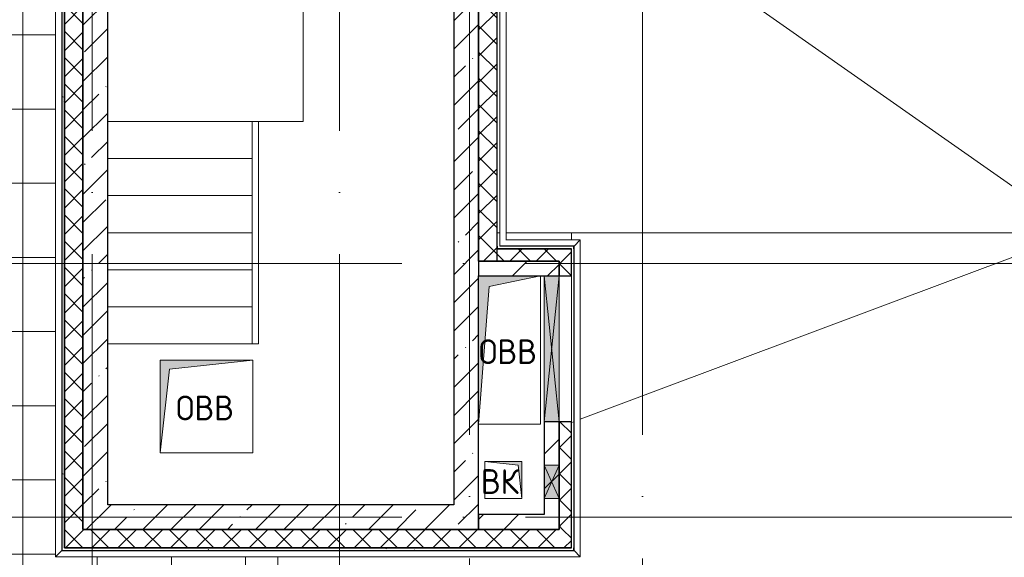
# Model space of a CAD drawing. Header units: millimetres. Extents: x -30540 to 150652, y -11730 to 123410.
# Tile 46 of 113: x 34774 to 42736, y 89374 to 93723. Entities that reach past the tile are written whole.
import ezdxf

# ---------------------------------------------------------------- set-up
doc = ezdxf.new("R2010")
doc.units = ezdxf.units.MM
doc.linetypes.add('ADSK_Линия сетки', pattern=[5000, 4000, -500, 0, -500])
for name, color, linetype, lineweight in [('A-____-NOTE-TEXT', 7, 'Continuous', 18), ('A-FLOR-____-OTLN', 7, 'Continuous', 18), ('A-GENM-____-OTLN', 7, 'Continuous', 18), ('A-GLAZ-____-MCUT', 7, 'Continuous', 9), ('A-GLAZ-____-OTLN', 7, 'Continuous', 18), ('A-ROOF-____-OTLN', 7, 'Continuous', 18), ('A-ROOF-____-PATT', 7, 'Continuous', 18), ('A-WALL-____-MCUT', 7, 'Continuous', 40), ('A-WALL-____-OTLN', 7, 'Continuous', 18), ('A-WALL-____-PATT', 7, 'Continuous', 40), ('I-WALL-____-MCUT', 7, 'Continuous', 40), ('I-WALL-____-OTLN', 7, 'Continuous', 18), ('M-EQPM-____-OTLN', 7, 'Continuous', 18), ('S-GRID-____-OTLN', 7, 'Continuous', 9), ('S-STRS-____-OTLN', 7, 'Continuous', 18), ('Ограждение', 7, 'Continuous', 18), ('Поручни', 7, 'Continuous', 18)]:
    doc.layers.add(name, color=color, linetype=linetype, lineweight=lineweight)
doc.styles.add('GOST Common', font='GOST_Common.ttf', dxfattribs={"height": 200})
pattern_1 = [(45, (0, 0), (-228.0985, 228.0985), []), (45, (228.1, 0), (-228.0985, 228.0985), [403.225, -80.645, 6.706, -73.939])]
pattern_2 = [(45, (0, 0), (-424.264, 424.264), []), (45, (0, 282.8), (-424.264, 424.264), [])]
pattern_3 = [(45, (0, 0), (-106.06602, 106.06602), []), (135, (0, 0), (-106.06602, -106.06602), [])]
pattern_4 = [(0, (0, 0), (406.4, 101.6), [6.706, -298.094, 6.706, -298.094, -1625.6]), (0, (0, 0), (406.4, 101.6), [-609.6, 6.706, -602.894, 6.706, -298.094, -711.2]), (0, (0, 0), (406.4, 101.6), [-1524, 6.706, -196.494, 6.706, -501.294]), (120, (152.4, 50.8), (-291.18818, 301.15272), [6.706, -298.094, 6.706, -298.094, -1625.6]), (120, (152.4, 50.8), (-291.18818, 301.15272), [-609.6, 6.706, -602.894, 6.706, -298.094, -711.2]), (120, (152.4, 50.8), (-291.18818, 301.15272), [-1524, 6.706, -196.494, 6.706, -501.294]), (240, (203.2, 254), (-115.21182, -402.75272), [6.706, -298.094, 6.706, -298.094, -1625.6]), (240, (203.2, 254), (-115.21182, -402.75272), [-609.6, 6.706, -602.894, 6.706, -298.094, -711.2]), (240, (203.2, 254), (-115.21182, -402.75272), [-1524, 6.706, -196.494, 6.706, -501.294])]

# ---------------------------------------------------------------- blocks, each defined once
blk = doc.blocks.new('АР_Канал вертикальный прямоугольный - ВК-6784643-Кровля ЭЛ')
at = {"layer": 'M-EQPM-____-OTLN', "lineweight": 13, "true_color": 0xe2e2e2}
blk.add_hatch(color=254, dxfattribs=at).paths.add_polyline_path([(-150, 150), (-150, -150), (150, -150), (-120, -120)])
at = {"layer": 'M-EQPM-____-OTLN', "color": 253, "lineweight": 13, "true_color": 0xaaaaaa}
for p, q in [((-150, 150), (-120, -120)), ((-150, 150), (-120, -120)), ((-150, -150), (-150, 150)), ((-150, 150), (150, 150)), ((-150, -150), (-150, 150)), ((150, 150), (-150, 150)), ((-150, 150), (-150, -150)), ((150, 150), (150, -150)), ((150, -150), (150, 150)), ((150, -150), (-150, -150)), ((150, -150), (-150, -150)), ((-150, -150), (150, -150)), ((-120, -120), (150, -150)), ((-120, -120), (150, -150))]:
    blk.add_line(p, q, dxfattribs=at)
blk = doc.blocks.new('АР_Канал вертикальный прямоугольный - ОВВ-6793573-Кровля ЭЛ')
at = {"layer": 'M-EQPM-____-OTLN', "lineweight": 13, "true_color": 0xe2e2e2}
blk.add_hatch(color=254, dxfattribs=at).paths.add_polyline_path([(-250, -600), (-165, 515), (250, 600), (-250, 600)])
at = {"layer": 'M-EQPM-____-OTLN', "color": 253, "lineweight": 13, "true_color": 0xaaaaaa}
for p, q in [((-165, 515), (250, 600)), ((-165, 515), (250, 600)), ((250, -600), (250, 600)), ((250, 600), (250, -600)), ((-250, -600), (-165, 515)), ((-250, -600), (-165, 515)), ((-250, -600), (250, -600)), ((250, -600), (-250, -600))]:
    blk.add_line(p, q, dxfattribs=at)
blk = doc.blocks.new('АР_Отверстие прямоугольное - ОВВ-7127062-Кровля ЭЛ')
at = {"layer": 'A-GLAZ-____-OTLN', "lineweight": 13, "true_color": 0xf0f0f0}
blk.add_hatch(color=7, dxfattribs=at).paths.add_polyline_path([(715, 60), (-465, 60), (-465, -60), (715, -60)])
at = {"layer": 'A-GLAZ-____-MCUT', "color": 253, "lineweight": 15, "true_color": 0xaaaaaa}
for p, q in [((-465, 60), (-465, -60)), ((715, 60), (715, -60))]:
    blk.add_line(p, q, dxfattribs=at)
at = {"layer": 'A-GLAZ-____-OTLN', "color": 253, "lineweight": 5, "true_color": 0xaaaaaa}
for p, q in [((715, 60), (-465, -60)), ((-465, 60), (715, -60))]:
    blk.add_line(p, q, dxfattribs=at)
at = {"layer": 'A-GLAZ-____-OTLN', "color": 253, "lineweight": 13, "true_color": 0xaaaaaa}
for p, q in [((715, 60), (-465, 60)), ((-465, 60), (-465, -60)), ((715, -60), (715, 60)), ((-465, -60), (715, -60))]:
    blk.add_line(p, q, dxfattribs=at)
blk = doc.blocks.new('Ограждение - Ограждение-6477981-Кровля ЭЛ')
at = {"layer": 'Поручни', "color": 253, "lineweight": 13, "true_color": 0xaaaaaa}
for p, q in [((24319.6, 17450), (24369.6, 17450)), ((24319.6, 15650), (24319.6, 17450)), ((24369.6, 15650), (24369.6, 17450)), ((24369.6, 15650), (24319.6, 15650))]:
    blk.add_line(p, q, dxfattribs=at)
blk = doc.blocks.new('АР_Канал вертикальный прямоугольный1 - ОВВ 2-7824306-Кровля ЭЛ')
at = {"layer": 'M-EQPM-____-OTLN', "lineweight": 13, "true_color": 0xe2e2e2}
blk.add_hatch(color=254, dxfattribs=at).paths.add_polyline_path([(-375, -375), (-300, 300), (375, 375), (-375, 375), (-375, -329.1)])
at = {"layer": 'M-EQPM-____-OTLN', "color": 253, "lineweight": 13, "true_color": 0xaaaaaa}
for p, q in [((375, 375), (-375, 375)), ((-375, 375), (-375, -375)), ((-375, -375), (-375, 375)), ((-375, 375), (375, 375)), ((-300, 300), (375, 375)), ((-300, 300), (375, 375)), ((375, 375), (375, -375)), ((-375, -375), (-300, 300)), ((-375, -375), (-300, 300)), ((375, -375), (-375, -375))]:
    blk.add_line(p, q, dxfattribs=at)
blk = doc.blocks.new('АР_Отверстие прямоугольное1 - ВК 2-7709648-Кровля ЭЛ')
at = {"layer": 'A-GLAZ-____-OTLN', "lineweight": 13, "true_color": 0xf0f0f0}
blk.add_hatch(color=7, dxfattribs=at).paths.add_polyline_path([(260, 60), (-10, 60), (-10, -60), (260, -60)])
at = {"layer": 'A-GLAZ-____-MCUT', "color": 253, "lineweight": 15, "true_color": 0xaaaaaa}
for p, q in [((-10, 60), (-10, -60)), ((260, 60), (260, -60))]:
    blk.add_line(p, q, dxfattribs=at)
at = {"layer": 'A-GLAZ-____-OTLN', "color": 253, "lineweight": 5, "true_color": 0xaaaaaa}
for p, q in [((260, 60), (-10, -60)), ((-10, 60), (260, -60))]:
    blk.add_line(p, q, dxfattribs=at)
at = {"layer": 'A-GLAZ-____-OTLN', "color": 253, "lineweight": 13, "true_color": 0xaaaaaa}
for p, q in [((260, 60), (-10, 60)), ((-10, 60), (-10, -60)), ((260, -60), (260, 60)), ((-10, -60), (260, -60))]:
    blk.add_line(p, q, dxfattribs=at)
blk = doc.blocks.new('_GM_Dt-St-D_Фартук гнутый из оцинкованной стали_Пристенный_Тип 1__c-верхняя кромка с отгибом_ - ФС-1_3_50х70У100-1_5_t__RAL7016-7360430-Кровля ЭЛ')
at = {"layer": 'A-GENM-____-OTLN', "color": 253, "lineweight": 13, "true_color": 0xaaaaaa}
for p, q in [((0, 50), (2563, 50)), ((50, 0), (0, 50)), ((50, 0), (2513, 0)), ((50, 0), (50, -1.5)), ((2563, 50), (2513, 0)), ((2513, -1.5), (2513, 0)), ((71.5, -1.5), (2491.5, -1.5))]:
    blk.add_line(p, q, dxfattribs=at)
blk = doc.blocks.new('_GM_Dt-St-D_Фартук гнутый из оцинкованной стали_Пристенный_Тип 1__c-верхняя кромка с отгибом_ - ФС-1_3_50х70У100-1_5_t__RAL7016-7359297-Кровля ЭЛ')
at = {"layer": 'A-GENM-____-OTLN', "color": 253, "lineweight": 13, "true_color": 0xaaaaaa}
for p, q in [((50, 1.5), (50, 0)), ((4193, 0), (50, 0)), ((4193, 0), (4193, 1.5)), ((4193, 0), (4243, -50)), ((0, -50), (50, 0)), ((4243, -50), (0, -50))]:
    blk.add_line(p, q, dxfattribs=at)
blk = doc.blocks.new('_GM_Dt-St-D_Фартук гнутый из оцинкованной стали_Пристенный_Тип 1__c-верхняя кромка с отгибом_ - ФС-1_3_50х70У100-1_5_t__RAL7016-7359295-Кровля ЭЛ')
at = {"layer": 'A-GENM-____-OTLN', "color": 253, "lineweight": 13, "true_color": 0xaaaaaa}
for p, q in [((0, -50), (50, 0)), ((50, 1.5), (50, 0)), ((5073, 0), (50, 0)), ((5073, 0), (5073, 1.5)), ((5073, 0), (5123, -50)), ((5123, -50), (0, -50))]:
    blk.add_line(p, q, dxfattribs=at)
blk = doc.blocks.new('_GM_Dt-St-D_Фартук гнутый из оцинкованной стали_Пристенный_Тип 1__c-верхняя кромка с отгибом_ - ФС-1_3_50х70У100-1_5_t__RAL7016-7360461-Кровля ЭЛ')
at = {"layer": 'A-GENM-____-OTLN', "color": 253, "lineweight": 13, "true_color": 0xaaaaaa}
for p, q in [((0, 0), (601.5, 0)), ((0, 0), (0, -1.5)), ((50, 50), (651.5, 50)), ((651.5, 50), (601.5, 0)), ((601.5, -1.5), (601.5, 0))]:
    blk.add_line(p, q, dxfattribs=at)
blk = doc.blocks.new('_GM_Dt-St-D_Фартук гнутый из оцинкованной стали_Пристенный_Тип 1__c-верхняя кромка с отгибом_ - ФС-1_3_50х70У100-1_5_t__RAL7016-7395374-Кровля ЭЛ')
at = {"layer": 'A-GENM-____-OTLN', "color": 253, "lineweight": 13, "true_color": 0xaaaaaa}
for p, q in [((0, 0), (50, 50)), ((0, 0), (3688.5, 0)), ((0, 0), (0, -1.5)), ((50, 50), (3638.5, 50)), ((0, -1.5), (3688.5, -1.5))]:
    blk.add_line(p, q, dxfattribs=at)
blk = doc.blocks.new('Наметкина 10_РД_АР_К2_отсоединено_rvt-1-Кровля ЭЛ')
at = {"layer": 'A-ROOF-____-PATT', "lineweight": 5, "true_color": 0xaaaaaa}
h = blk.add_hatch(dxfattribs=at)
h.set_pattern_fill('FP_14', color=253, style=0, pattern_type=2)
h.set_pattern_definition([(0, (0, 0), (0, 600), []), (90, (0, 0), (-600, 4e-14), [])])
h.paths.add_polyline_path([(27769, 76550), (31760.3, 76550), (31760.3, 78250), (42335.3, 78250), (42335.3, 79150), (41035.3, 79150), (41035.3, 82970), (36860.3, 82970), (36860.3, 83378.5), (36788.8, 83378.5), (36788.8, 88221.5), (36860.3, 88221.5), (36860.3, 89378.5), (35063.8, 89378.5), (35063.8, 94501.5), (35113.8, 94451.5), (35115.3, 96920), (35655.3, 96920), (35655.3, 98020), (33835.3, 98020), (33835.3, 89370), (33814.9, 89370), (33814.9, 88528.9), (33809.9, 88484.4), (33795.1, 88442.1), (33771.3, 88404.2), (33758.6, 88391.5), (35360.3, 88391.5), (35360.3, 84915), (34135.3, 84915), (34135.3, 83540.9), (34235.3, 83540.9), (34235.3, 83550), (34535.3, 83550), (34535.3, 83540.9), (35960.3, 83540.9), (35960.3, 82070), (37068.8, 82070), (37068.8, 82141.5), (39481.8, 82141.5), (39481.8, 82070), (40135.3, 82070), (40135.3, 79150), (30710.3, 79150), (30710.3, 77150), (28710.3, 77150), (28710.3, 83250), (27710.3, 83250), (27710.3, 76550)])
h.paths.add_polyline_path([(40705.3, 81550), (40435.3, 81550), (40435.3, 81850), (40735.3, 81850), (40735.3, 81550)])
h.paths.add_polyline_path([(37986.9, 82070), (39410.3, 82070), (39410.3, 82090), (37120.3, 82090), (37120.3, 82070), (37240.3, 82070)])
h.paths.add_polyline_path([(26413.8, 85800), (26413.8, 88391.5), (28235.3, 88391.5), (28235.3, 88420), (29635.3, 88420), (29635.3, 88391.5), (29832.2, 88391.5), (29860.2, 88409.1), (29902.4, 88423.9), (29946.9, 88428.9), (33614.9, 88428.9), (33645.8, 88433.8), (33673.7, 88448), (33695.8, 88470.1), (33710, 88498), (33714.9, 88528.9), (33714.9, 89370), (25505.3, 89370), (25505.3, 85800)])
h.paths.add_polyline_path([(35720.3, 87975), (35470.3, 87975), (35470.3, 88225), (35720.3, 88225), (35720.3, 88200)])
h.paths.add_polyline_path([(36860.3, 88150), (36860.3, 88170), (36840.3, 88170), (36840.3, 88150)])
h.paths.add_polyline_path([(35695.3, 88975), (35470.3, 88975), (35470.3, 89225), (35720.3, 89225), (35720.3, 88975)])
at = {"layer": 'A-WALL-____-PATT', "lineweight": 5, "true_color": 0xaaaaaa}
h = blk.add_hatch(dxfattribs=at)
h.set_pattern_fill('FP_16', color=253, style=0, pattern_type=2)
h.set_pattern_definition(pattern_4)
h.paths.add_polyline_path([(35115.3, 89450), (35135.3, 89450), (35135.3, 96920), (35115.3, 96920), (35115.3, 90266)])
h = blk.add_hatch(dxfattribs=at)
h.set_pattern_fill('FP_13', color=253, style=0, pattern_type=2)
h.set_pattern_definition(pattern_3)
h.paths.add_polyline_path([(35285.3, 89450), (35285.3, 96920), (35135.3, 96920), (35135.3, 89450)])
h = blk.add_hatch(dxfattribs=at)
h.set_pattern_fill('FP_11', color=253, style=0, pattern_type=2)
h.set_pattern_definition(pattern_1)
h.paths.add_polyline_path([(38485.3, 89800), (38485.3, 95950), (38285.3, 95950), (38285.3, 89800)])
h = blk.add_hatch(dxfattribs=at)
h.set_pattern_fill('FP_13', color=253, style=0, pattern_type=2)
h.set_pattern_definition(pattern_3)
h.paths.add_polyline_path([(38485.3, 91770), (38635.3, 91770), (38635.3, 95700), (38485.3, 95700), (38485.3, 91870)])
h = blk.add_hatch(dxfattribs=at)
h.set_pattern_fill('FP_11', color=253, style=0, pattern_type=2)
h.set_pattern_definition(pattern_1)
h.paths.add_polyline_path([(35285.3, 89600), (35485.3, 89600), (35485.3, 94280), (35285.3, 94280), (35285.3, 90266)])
h = blk.add_hatch(dxfattribs=at)
h.set_pattern_fill('FP_13', color=253, style=0, pattern_type=2)
h.set_pattern_definition(pattern_3)
h.paths.add_polyline_path([(39135.3, 91770), (39135.3, 91870), (38635.3, 91870), (38635.3, 91770)])
h = blk.add_hatch(dxfattribs=at)
h.set_pattern_fill('FP_13', color=253, style=0, pattern_type=2)
h.set_pattern_definition(pattern_3)
h.paths.add_polyline_path([(39135.3, 89600), (39235.3, 89600), (39235.3, 90470), (39135.3, 90470), (39135.3, 89850)])
h.paths.add_polyline_path([(39235.3, 91650), (39235.3, 91870), (39135.3, 91870), (39135.3, 91650)])
h = blk.add_hatch(dxfattribs=at)
h.set_pattern_fill('FP_12', color=253, style=0, pattern_type=2)
h.set_pattern_definition(pattern_2)
h.paths.add_polyline_path([(39015.3, 91650), (39135.3, 91650), (39135.3, 91770), (38485.3, 91770), (38485.3, 91650)])
h = blk.add_hatch(dxfattribs=at)
h.set_pattern_fill('FP_12', color=253, style=0, pattern_type=2)
h.set_pattern_definition(pattern_2)
h.paths.add_polyline_path([(39135.3, 89720), (39135.3, 90470), (39015.3, 90470), (39015.3, 89720)])
h = blk.add_hatch(dxfattribs=at)
h.set_pattern_fill('FP_11', color=253, style=0, pattern_type=2)
h.set_pattern_definition(pattern_1)
h.paths.add_polyline_path([(38485.3, 89600), (38485.3, 89800), (35485.3, 89800), (35485.3, 89600), (37986.9, 89600)])
h = blk.add_hatch(dxfattribs=at)
h.set_pattern_fill('FP_12', color=253, style=0, pattern_type=2)
h.set_pattern_definition(pattern_2)
h.paths.add_polyline_path([(39008.7, 89600), (39135.3, 89600), (39135.3, 89720), (38485.3, 89720), (38485.3, 89600)])
h = blk.add_hatch(dxfattribs=at)
h.set_pattern_fill('FP_13', color=253, style=0, pattern_type=2)
h.set_pattern_definition(pattern_3)
h.paths.add_polyline_path([(39235.3, 89450), (39235.3, 89600), (35285.3, 89600), (35285.3, 89450), (39008.7, 89450)])
h = blk.add_hatch(dxfattribs=at)
h.set_pattern_fill('FP_16', color=253, style=0, pattern_type=2)
h.set_pattern_definition(pattern_4)
h.paths.add_polyline_path([(39255.3, 89430), (39255.3, 89450), (35115.3, 89450), (35115.3, 89430), (39008.7, 89430)])
at = {"layer": 'A-FLOR-____-OTLN', "color": 253, "lineweight": 13, "true_color": 0xaaaaaa}
for p, q in [((37065.3, 92900), (37065.3, 94120)), ((35485.3, 92900), (36654.9, 92900)), ((36704.9, 92900), (37065.3, 92900))]:
    blk.add_line(p, q, dxfattribs=at)
at = {"layer": 'A-ROOF-____-OTLN', "color": 253, "lineweight": 13, "true_color": 0xaaaaaa}
for p, q in [((38706.8, 95250.1), (43335.3, 92000)), ((38655.3, 92000), (38635.3, 92000)), ((39235.3, 92000), (38706.8, 92000)), ((43335.3, 92000), (39235.3, 92000)), ((39235.3, 92000), (43335.3, 92000)), ((39235.3, 92000), (39235.3, 91941.5)), ((43335.3, 92000), (39306.8, 90490.6)), ((39255.3, 90471.3), (39235.3, 90463.8)), ((36860.3, 88221.5), (36860.3, 89378.5))]:
    blk.add_line(p, q, dxfattribs=at)
at = {"layer": 'A-WALL-____-MCUT', "color": 253, "lineweight": 30, "true_color": 0xaaaaaa}
for p, q in [((35115.3, 96920), (35115.3, 89450)), ((35135.3, 96920), (35135.3, 89450)), ((35135.3, 89450), (35135.3, 96920)), ((35285.3, 89600), (35285.3, 96920)), ((38485.3, 91770), (38485.3, 95950)), ((38485.3, 95600), (38485.3, 91870)), ((38635.3, 91870), (38635.3, 95600)), ((35285.3, 94280), (35285.3, 89600)), ((35485.3, 89800), (35485.3, 94120)), ((38285.3, 94120), (38285.3, 89800)), ((38635.3, 91890), (38635.3, 91870)), ((39255.3, 91890), (38655.3, 91890)), ((39255.3, 91870), (39255.3, 91890)), ((38485.3, 91870), (38485.3, 91770)), ((39135.3, 91870), (38635.3, 91870)), ((38635.3, 91770), (38635.3, 91870)), ((38635.3, 91870), (39235.3, 91870)), ((39235.3, 91870), (39135.3, 91870)), ((39235.3, 91650), (39235.3, 91870)), ((38485.3, 91770), (38485.3, 91650)), ((38485.3, 91770), (38635.3, 91770)), ((38635.3, 91770), (39135.3, 91770)), ((39135.3, 91770), (39135.3, 91650)), ((38485.3, 89800), (38485.3, 91650)), ((39135.3, 91650), (39235.3, 91650)), ((39235.3, 90470), (39135.3, 90470)), ((39135.3, 90470), (39135.3, 90120)), ((39235.3, 89600), (39235.3, 90470)), ((39135.3, 90120), (39135.3, 89850)), ((39135.3, 89850), (39135.3, 89600)), ((38285.3, 89800), (35485.3, 89800)), ((38485.3, 89600), (38485.3, 89800)), ((35285.3, 89600), (35485.3, 89600)), ((39135.3, 89600), (35285.3, 89600)), ((35485.3, 89600), (38485.3, 89600)), ((39235.3, 89450), (39235.3, 89600)), ((35115.3, 89450), (35115.3, 89430)), ((35115.3, 89430), (39255.3, 89430)), ((35135.3, 89450), (35285.3, 89450)), ((39235.3, 89450), (35135.3, 89450)), ((35285.3, 89450), (39235.3, 89450)), ((39255.3, 89430), (39255.3, 89450))]:
    blk.add_line(p, q, dxfattribs=at)
at = {"layer": 'A-WALL-____-OTLN', "color": 253, "lineweight": 13, "true_color": 0xaaaaaa}
for p, q in [((39135.3, 91650), (39235.3, 91650)), ((39135.3, 90470), (39135.3, 91650)), ((39235.3, 91650), (39235.3, 90470)), ((39135.3, 90470), (39235.3, 90470))]:
    blk.add_line(p, q, dxfattribs=at)
at = {"layer": 'I-WALL-____-MCUT', "color": 253, "lineweight": 30, "true_color": 0xaaaaaa}
for p, q in [((39135.3, 91770), (38485.3, 91770)), ((39135.3, 91650), (39135.3, 91770)), ((38485.3, 91650), (39015.3, 91650)), ((39015.3, 91650), (39135.3, 91650)), ((39135.3, 90470), (39015.3, 90470)), ((39015.3, 90470), (39015.3, 90120)), ((39135.3, 90120), (39135.3, 90470)), ((39015.3, 90120), (39015.3, 89850)), ((39135.3, 89850), (39135.3, 90120)), ((39015.3, 89850), (39015.3, 89720)), ((39135.3, 89720), (39135.3, 89850)), ((39015.3, 89720), (38485.3, 89720)), ((38485.3, 89720), (38485.3, 89600)), ((39135.3, 89600), (39135.3, 89720)), ((38485.3, 89600), (39135.3, 89600))]:
    blk.add_line(p, q, dxfattribs=at)
at = {"layer": 'I-WALL-____-OTLN', "color": 253, "lineweight": 13, "true_color": 0xaaaaaa}
for p, q in [((39015.3, 91650), (39135.3, 91650)), ((39015.3, 90470), (39015.3, 91650)), ((39135.3, 91650), (39135.3, 90470)), ((39015.3, 90470), (39135.3, 90470))]:
    blk.add_line(p, q, dxfattribs=at)
at = {"layer": 'S-STRS-____-OTLN', "color": 253, "lineweight": 13, "true_color": 0xaaaaaa}
for p, q in [((35485.3, 92900), (36654.9, 92900)), ((36705.3, 92600), (36705.3, 92900)), ((35485.3, 92600), (36654.9, 92600)), ((35485.3, 92600), (36654.9, 92600)), ((36705.3, 92300), (36705.3, 92600)), ((35485.3, 92300), (36654.9, 92300)), ((35485.3, 92300), (36654.9, 92300)), ((36705.3, 92000), (36705.3, 92300)), ((35485.3, 92000), (36654.9, 92000)), ((35485.3, 92000), (36654.9, 92000)), ((36705.3, 91700), (36705.3, 92000)), ((35485.3, 91700), (36654.9, 91700)), ((35485.3, 91700), (36654.9, 91700)), ((36705.3, 91400), (36705.3, 91700)), ((35485.3, 91400), (36654.9, 91400)), ((35485.3, 91400), (36654.9, 91400)), ((36705.3, 91100), (36705.3, 91400)), ((35485.3, 91100), (36654.9, 91100)), ((35485.3, 91100), (36654.9, 91100))]:
    blk.add_line(p, q, dxfattribs=at)
at = {"layer": 'A-GENM-____-OTLN', "color": 253, "lineweight": 13, "true_color": 0xaaaaaa}
for name, p, rotation in [('_GM_Dt-St-D_Фартук гнутый из оцинкованной стали_Пристенный_Тип 1__c-верхняя кромка с отгибом_ - ФС-1_3_50х70У100-1_5_t__RAL7016-7395374-Кровля ЭЛ', (38656.8, 95578.5), 270.000000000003), ('_GM_Dt-St-D_Фартук гнутый из оцинкованной стали_Пристенный_Тип 1__c-верхняя кромка с отгибом_ - ФС-1_3_50х70У100-1_5_t__RAL7016-7359295-Кровля ЭЛ', (35113.8, 94501.5), 269.999999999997), ('_GM_Dt-St-D_Фартук гнутый из оцинкованной стали_Пристенный_Тип 1__c-верхняя кромка с отгибом_ - ФС-1_3_50х70У100-1_5_t__RAL7016-7360430-Кровля ЭЛ', (39256.8, 91941.5), 270.000000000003)]:
    blk.add_blockref(name, p, dxfattribs=dict(at, rotation=rotation))
for name, p in [('_GM_Dt-St-D_Фартук гнутый из оцинкованной стали_Пристенный_Тип 1__c-верхняя кромка с отгибом_ - ФС-1_3_50х70У100-1_5_t__RAL7016-7360461-Кровля ЭЛ', (38655.3, 91891.5)), ('_GM_Dt-St-D_Фартук гнутый из оцинкованной стали_Пристенный_Тип 1__c-верхняя кромка с отгибом_ - ФС-1_3_50х70У100-1_5_t__RAL7016-7359297-Кровля ЭЛ', (35063.8, 89428.5))]:
    blk.add_blockref(name, p, dxfattribs=at)
at = {"layer": 'A-GLAZ-____-OTLN', "color": 253, "lineweight": 13, "true_color": 0xaaaaaa}
for name, p, rotation in [('АР_Отверстие прямоугольное - ОВВ-7127062-Кровля ЭЛ', (39075.3, 90935), 89.99999999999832), ('АР_Отверстие прямоугольное1 - ВК 2-7709648-Кровля ЭЛ', (39075.3, 90110), 269.9999999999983)]:
    blk.add_blockref(name, p, dxfattribs=dict(at, rotation=rotation))
at = {"layer": 'M-EQPM-____-OTLN', "color": 253, "lineweight": 13, "true_color": 0xaaaaaa}
for name, p in [('АР_Канал вертикальный прямоугольный - ОВВ-6793573-Кровля ЭЛ', (38735.3, 91050)), ('АР_Канал вертикальный прямоугольный1 - ОВВ 2-7824306-Кровля ЭЛ', (36285.3, 90595))]:
    blk.add_blockref(name, p, dxfattribs=at)
at = {"layer": 'M-EQPM-____-OTLN', "color": 253, "lineweight": 13, "true_color": 0xaaaaaa, "rotation": 180}
blk.add_blockref('АР_Канал вертикальный прямоугольный - ВК-6784643-Кровля ЭЛ', (38685.3, 90000), dxfattribs=at)
at = {"layer": 'Ограждение', "color": 253, "lineweight": 13, "true_color": 0xaaaaaa}
blk.add_blockref('Ограждение - Ограждение-6477981-Кровля ЭЛ', (12335.3, 75450), dxfattribs=at)
at = {"layer": 'A-____-NOTE-TEXT', "color": 253, "lineweight": 5, "true_color": 0xaaaaaa, "char_height": 200, "attachment_point": 1, "style": 'GOST Common'}
for s, insert, width in [('ОВВ', (38487.1, 91137.2), 609.282), ('ОВВ', (36037.1, 90682.2), 609.282), ('ВК', (38503.5, 90087.2), 400.844)]:
    blk.add_mtext(s, dxfattribs=dict(at, insert=insert, width=width))

msp = doc.modelspace()

# ---------------------------------------------------------------- linework, layer by layer
at = {"layer": 'S-GRID-____-OTLN', "color": 253, "linetype": 'ADSK_Линия сетки', "true_color": 0xaaaaaa}
for p, q in [((35360.3, 67824.7), (35360.3, 122287.9)), ((37360.3, 67824.7), (37360.3, 122287.9)), ((38410.3, 70364.7), (38410.3, 122287.9)), ((39810.3, 70364.7), (39810.3, 122287.9)), ((67863.4, 91750), (9800.2, 91750)), ((67863.4, 89700), (9800.2, 89700))]:
    msp.add_line(p, q, dxfattribs=at)

# ---------------------------------------------------------------- block references
at = {"lineweight": 5}
msp.add_blockref('Наметкина 10_РД_АР_К2_отсоединено_rvt-1-Кровля ЭЛ', (0, 0), dxfattribs=at)

doc.saveas('drawing.dxf')
